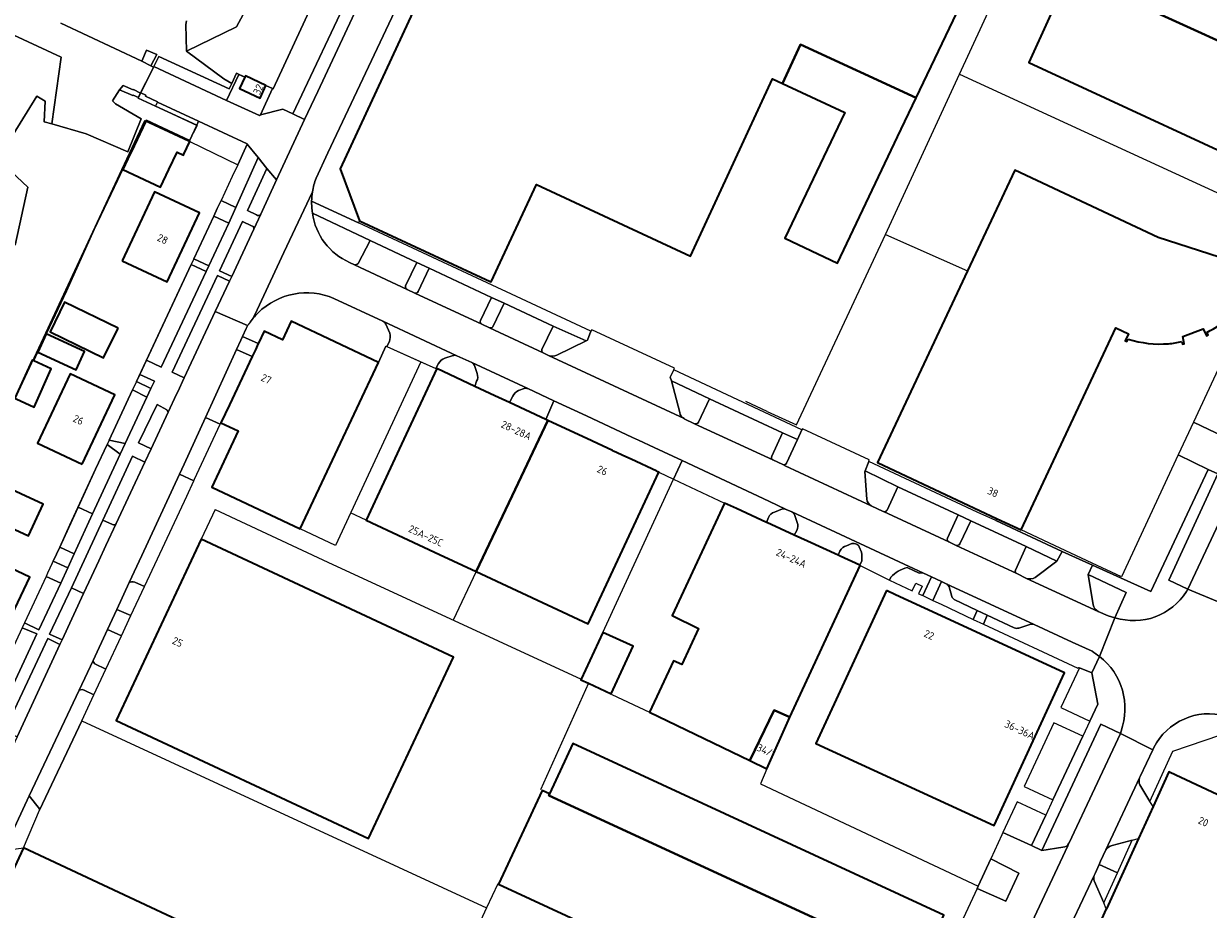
# Model space of a CAD drawing. Extents: x 150256 to 156914, y 461459 to 469481.
# Tile 98 of 256: x 152586 to 152799, y 464787 to 464946. Entities that reach past the tile are written whole.
import ezdxf
from ezdxf.enums import TextEntityAlignment as Align

# ---------------------------------------------------------------- set-up
doc = ezdxf.new("R2010")
doc.units = 0
doc.header["$LTSCALE"] = 0.75
for name, color, linetype, lineweight in [('B-RO-GR-BEPLANTING_CULTUUR_BODEMBEDEKKER-GV', 251, 'CONTINUOUS', 18), ('B-RO-GR-BEPLANTING_CULTUUR_BOSPLANTSOEN-GV', 251, 'CONTINUOUS', 18), ('B-RO-GR-BEPLANTING_CULTUUR_HEESTERS-GV', 251, 'CONTINUOUS', 18), ('B-RO-GR-GROENVOORZIENING-GV', 251, 'CONTINUOUS', 18), ('B-RO-GR-HAAG-GV', 251, 'CONTINUOUS', 13), ('B-RO-GR-STRUIK-GV', 251, 'CONTINUOUS', 13), ('B-RO-IE-TERREINAFSCHEIDING_KUNSTMATIG_HEKWERK-G', 251, 'IE-TERREINAFSCHEIDING-KUNSTMATIG', 18), ('B-RO-OG-BEBOUWING-GV', 6, 'CONTINUOUS', 35), ('B-RO-OG-BEBOUWING-T18', 1, 'CONTINUOUS', 18), ('B-RO-OG-TERREIN_CULTUURSCHEIDING-GV', 251, 'CONTINUOUS', 18), ('B-RO-VH-VERHARDING_ASFALT-GV', 251, 'CONTINUOUS', 18), ('B-RO-VH-VERHARDING_BETONSTRAATSTEEN-GV', 251, 'CONTINUOUS', 18), ('B-RO-VH-VERHARDING_OPEN-GV', 251, 'CONTINUOUS', 18), ('B-RO-VH-VERHARDING_STRAATBAKSTEEN-GV', 251, 'CONTINUOUS', 18), ('B-RO-VH-VERHARDING_TEGEL-GV', 251, 'CONTINUOUS', 18)]:
    doc.layers.add(name, color=color, linetype=linetype, lineweight=lineweight)
doc.styles.add('NLCS-ISO-M200-T18', font='NLCS-ISO.ttf', dxfattribs={"height": 360})
doc.linetypes.add('IE-TERREINAFSCHEIDING-KUNSTMATIG', pattern='A,4,[82,NLCS.SHX,S=0.75,R=90,X=0,Y=0],4,-2', length=10)

msp = doc.modelspace()

# ---------------------------------------------------------------- linework, layer by layer
at = {"layer": 'B-RO-GR-BEPLANTING_CULTUUR_BODEMBEDEKKER-GV'}
for points in [[(152646.061, 464903.237), (152648.231, 464907.37), (152637.862, 464912.294)], [(152644.526, 464903.45), (152645.423, 464903.023)], [(152656.625, 464903.43), (152654.588, 464899.248)], [(152656.845, 464898.21), (152658.828, 464902.409), (152656.625, 464903.43)], [(152654.854, 464898.615), (152656.248, 464897.923)], [(152670.054, 464897.17), (152668.068, 464892.994)], [(152670.27, 464891.909), (152672.294, 464896.114), (152670.054, 464897.17)], [(152668.306, 464892.34), (152668.311, 464892.338), (152669.694, 464891.708)], [(152681.092, 464892.018), (152679.106, 464887.797)], [(152681.77, 464886.793), (152687.019, 464889.346), (152681.092, 464892.018)], [(152679.306, 464887.205), (152680.255, 464886.736)], [(152707.223, 464874.761), (152709.2, 464878.959), (152702.348, 464882.192), (152703.875, 464876.492)], [(152673.844, 464879.428), (152673.28, 464878.273), (152679.769, 464875.246), (152681.261, 464878.583), (152676.545, 464880.783)], [(152675.913, 464880.799), (152674.913, 464880.416)], [(152704.633, 464875.388), (152704.66, 464875.376), (152706.475, 464874.457)], [(152723.039, 464867.405), (152724.989, 464871.612), (152722.29, 464872.835), (152720.385, 464868.667)], [(152720.582, 464867.966), (152722.362, 464867.129)], [(152743.045, 464863.155), (152737.176, 464866.042), (152737.083, 464865.898), (152737.479, 464860.929)], [(152802.172, 464860.944), (152800.532, 464865.5), (152791.706, 464846.365), (152795.146, 464844.779), (152802.107, 464859.57)], [(152741.091, 464858.971), (152743.045, 464863.155)], [(152722.285, 464859.157), (152720.854, 464858.617)], [(152724, 464858.637), (152722.977, 464859.093)], [(152738.232, 464859.75), (152740.421, 464858.725), (152740.44, 464858.716)], [(152719.803, 464857.644), (152719.461, 464856.761), (152719.481, 464856.752), (152724.437, 464854.479), (152724.904, 464855.284)], [(152724.978, 464856.756), (152724.449, 464858.152)], [(152754.157, 464852.879), (152756.127, 464857.056), (152753.902, 464858.108), (152751.93, 464853.906)], [(152734.797, 464852.947), (152733.831, 464852.57)], [(152736.481, 464851.378), (152736.097, 464852.377)], [(152752.196, 464853.251), (152752.218, 464853.241), (152753.509, 464852.62)], [(152767.685, 464846.872), (152771.593, 464849.802), (152766.096, 464852.428), (152764.157, 464848.191)], [(152732.631, 464851.607), (152732.32, 464850.864), (152732.648, 464850.713), (152736.185, 464849.09), (152736.558, 464849.83)], [(152764.418, 464847.541), (152766.164, 464846.694)], [(152782.037, 464839.635), (152784.068, 464844.172), (152777.235, 464847.374), (152778.123, 464841.955)], [(152779.037, 464840.746), (152780.838, 464839.991), (152782.037, 464839.635)], [(152773.78, 464799.106), (152773.824, 464799.2), (152783.017, 464818.844), (152779.486, 464820.512), (152768.92, 464797.819), (152772.664, 464798.397)], [(152786.522, 464809.592), (152788.331, 464806.623), (152792.462, 464815.667), (152801.067, 464818.612), (152801.725, 464818.317), (152801.932, 464818.41), (152803.41, 464817.505), (152803.811, 464818.442)], [(152789.028, 464816.297), (152788.851, 464815.923), (152786.583, 464811.118), (152786.471, 464810.879)]]:
    msp.add_lwpolyline(points, dxfattribs=at)
for points in [[(152637.862, 464912.294, 0.2583082), (152644.526, 464903.45)], [(152645.423, 464903.023, 0.2565768), (152646.061, 464903.237)], [(152654.588, 464899.248, 0.3754166), (152654.854, 464898.615)], [(152656.248, 464897.923, 0.3139544), (152656.845, 464898.21)], [(152668.068, 464892.994, 0.4127179), (152668.306, 464892.34)], [(152669.694, 464891.708, 0.3354214), (152670.27, 464891.909)], [(152679.106, 464887.797, 0.3744885), (152679.306, 464887.205)], [(152680.255, 464886.736, 0.194717), (152681.77, 464886.793)], [(152674.913, 464880.416, 0.1647964), (152673.844, 464879.428)], [(152676.545, 464880.783, 0.1835072), (152675.913, 464880.799)], [(152703.875, 464876.492, 0.2663641), (152704.633, 464875.388)], [(152706.475, 464874.457, 0.3265925), (152707.223, 464874.761)], [(152720.385, 464868.667, 0.434828), (152720.582, 464867.966)], [(152722.362, 464867.129, 0.407929), (152723.039, 464867.405)], [(152737.479, 464860.929, 0.2690795), (152738.232, 464859.75)], [(152720.854, 464858.617, 0.2154379), (152719.803, 464857.644)], [(152722.977, 464859.093, 0.1532052), (152722.285, 464859.157)], [(152724.449, 464858.152, 0.1755756), (152724, 464858.637)], [(152740.44, 464858.716, 0.4156825), (152741.091, 464858.971)], [(152724.904, 464855.284, 0.1494886), (152724.978, 464856.756)], [(152733.831, 464852.57, 0.2104134), (152732.631, 464851.607)], [(152735.592, 464852.836, 0.1673698), (152734.797, 464852.947)], [(152736.097, 464852.377, 0.1722031), (152735.592, 464852.836)], [(152751.93, 464853.906, 0.3813992), (152752.196, 464853.251)], [(152753.509, 464852.62, 0.3563067), (152754.157, 464852.879)], [(152736.558, 464849.83, 0.0962721), (152736.481, 464851.378)], [(152764.157, 464848.191, 0.3920991), (152764.418, 464847.541)], [(152766.164, 464846.694, 0.2353035), (152767.685, 464846.872)], [(152778.123, 464841.955, 0.2284251), (152779.037, 464840.746)], [(152801.892, 464821.978, 0.3560651), (152789.028, 464816.297)], [(152786.471, 464810.879, 0.2028175), (152786.522, 464809.592)], [(152772.664, 464798.397, 0.270027), (152773.78, 464799.106)]]:
    msp.add_lwpolyline(points, format="xyb", dxfattribs=at)
for points in [[(152796.142, 464874.77), (152801.549, 464872.185), (152813.489, 464897.383), (152814.186, 464899.001), (152808.577, 464901.415), (152805.3, 464894.484)], [(152760.611, 464857.118), (152772.536, 464851.549), (152778.007, 464849.043), (152784.869, 464845.96), (152788.515, 464844.322), (152798.809, 464866.276), (152793.395, 464868.86), (152783.214, 464846.976), (152777.964, 464849.422), (152772.217, 464852.1), (152765.168, 464855.385), (152760.856, 464857.41), (152760.684, 464857.205)], [(152777.899, 464829.706), (152775.655, 464830.64), (152772.332, 464823.487), (152777.552, 464821.062), (152778.979, 464824.099)], [(152771.068, 464820.766), (152765.735, 464809.288), (152770.897, 464806.89), (152776.277, 464818.346)], [(152761.919, 464801.074), (152767.053, 464798.706), (152769.621, 464804.174), (152764.471, 464806.567)], [(152757.281, 464791.013), (152762.432, 464788.694), (152764.776, 464793.758), (152759.755, 464796.3), (152757.454, 464791.384)]]:
    msp.add_lwpolyline(points, close=True, dxfattribs=at)
at = {"layer": 'B-RO-GR-BEPLANTING_CULTUUR_BOSPLANTSOEN-GV'}
msp.add_lwpolyline([(152617.414, 464928.801), (152617.088, 464928.091), (152615.788, 464925.264), (152615.851, 464925.234), (152615.821, 464925.171), (152624.435, 464920.983), (152625.899, 464924.128), (152626.168, 464924.708), (152626.14, 464924.742)], close=True, dxfattribs=at)
at = {"layer": 'B-RO-GR-BEPLANTING_CULTUUR_HEESTERS-GV'}
msp.add_lwpolyline([(152598.592, 464825.746), (152596.86, 464826.635), (152596.507, 464826.714), (152595.968, 464826.62), (152586.985, 464807.616), (152588.81, 464805.297), (152588.858, 464805.067), (152596.437, 464821.132)], close=True, dxfattribs=at)
at = {"layer": 'B-RO-GR-GROENVOORZIENING-GV'}
for points in [[(152582.817, 464924.386), (152588.341, 464933.344), (152589.876, 464932.409), (152589.643, 464928.681), (152591.065, 464928.373), (152592.714, 464940.313), (152557.769, 464956.623)], [(152592.639, 464946.433), (152607.195, 464939.584), (152608.038, 464941.563), (152609.903, 464940.772), (152608.832, 464938.746), (152609.299, 464938.53), (152609.368, 464938.669), (152610.251, 464940.468), (152622.886, 464934.607), (152623.368, 464935.615), (152621.92, 464936.426), (152615.253, 464941.405), (152615.15, 464946.159), (152615.229, 464946.868)], [(152584.481, 464906.527), (152586.718, 464916.98), (152583.74, 464919.81)], [(152780.374, 464797.914), (152779.451, 464795.875), (152779.192, 464795.302), (152782.476, 464793.802), (152785.157, 464799.672), (152781.531, 464798.692)]]:
    msp.add_lwpolyline(points, dxfattribs=at)
msp.add_lwpolyline([(152781.531, 464798.692, 0.1897731), (152780.374, 464797.914)], format="xyb", dxfattribs=at)
at = {"layer": 'B-RO-GR-HAAG-GV'}
msp.add_lwpolyline([(152780.374, 464797.914), (152779.451, 464795.875), (152779.192, 464795.302), (152782.476, 464793.802), (152785.157, 464799.672), (152781.531, 464798.692)], dxfattribs=at)
msp.add_lwpolyline([(152781.531, 464798.692, 0.1897731), (152780.374, 464797.914)], format="xyb", dxfattribs=at)
at = {"layer": 'B-RO-GR-STRUIK-GV'}
msp.add_lwpolyline([(152624.227, 464945.772), (152615.253, 464941.405), (152621.92, 464936.426), (152623.368, 464935.615), (152624.236, 464937.431), (152624.652, 464937.236), (152625.712, 464936.74), (152625.814, 464936.957), (152629.514, 464935.227), (152630.717, 464934.665), (152630.837, 464934.608), (152642.281, 464959.46), (152660.646, 464999.13), (152668.061, 465014.905), (152683.15, 465047.233), (152662.483, 465021.588), (152633.653, 464963.19)], close=True, dxfattribs=at)
for points in [[(152615.229, 464946.868), (152615.15, 464946.159), (152615.253, 464941.405), (152624.227, 464945.772), (152633.653, 464963.19)], [(152584.384, 464879.07), (152587.493, 464885.921), (152587.821, 464885.772), (152588.557, 464887.343), (152590.023, 464890.636), (152590.165, 464890.723), (152593.751, 464898.357), (152598.699, 464909.402), (152602.907, 464918.197), (152603.814, 464920.163), (152605.134, 464922.953), (152605.281, 464923.263), (152607.92, 464928.837), (152607.978, 464928.96), (152615.755, 464925.28), (152615.788, 464925.264), (152617.088, 464928.091), (152609.658, 464931.493), (152606.577, 464932.984), (152606.618, 464933.068), (152605.655, 464933.469), (152605.605, 464933.411), (152603.197, 464934.448), (152601.959, 464932.492), (152602.463, 464931.917), (152607.106, 464929.222), (152604.723, 464923.335), (152597.189, 464926.536), (152591.065, 464928.373), (152589.643, 464928.681), (152589.876, 464932.409), (152588.341, 464933.344), (152582.817, 464924.386)], [(152583.74, 464919.81), (152586.718, 464916.98), (152584.481, 464906.527)]]:
    msp.add_lwpolyline(points, dxfattribs=at)
at = {"layer": 'B-RO-IE-TERREINAFSCHEIDING_KUNSTMATIG_HEKWERK-G'}
for points in [[(152595.479, 465167.683), (152597.803, 465172.065), (152621.327, 465158.665), (152654.315, 465139.707), (152651.854, 465135.556), (152665.024, 465127.493), (152667.458, 465132.236), (152700.606, 465112.942), (152689.843, 465095.53), (152701.416, 465086.314), (152692.725, 465067.907), (152686.96, 465055.46), (152683.15, 465047.234), (152668.061, 465014.905), (152660.646, 464999.13), (152642.281, 464959.46), (152630.837, 464934.608), (152629.514, 464935.227)], [(152754.091, 464937.286), (152775.563, 464983.643), (152783.149, 465000)], [(152625.712, 464936.74), (152624.236, 464937.431), (152622.886, 464934.607), (152610.251, 464940.468), (152609.278, 464938.427), (152606.491, 464933.024), (152617.161, 464928.073), (152615.686, 464925.142), (152607.718, 464928.878), (152603.584, 464920.061), (152589.9, 464890.718), (152584.513, 464879.191)], [(152740.828, 464908.449), (152754.091, 464937.286)], [(152754.091, 464937.286), (152812.321, 464910.504)], [(152615.821, 464925.171), (152624.435, 464920.983)], [(152624.435, 464920.983), (152623.469, 464918.907)], [(152623.469, 464918.907), (152621.449, 464914.569)], [(152620.142, 464911.784), (152620.766, 464913.115), (152621.449, 464914.569)], [(152616.533, 464904.089), (152620.142, 464911.784)], [(152719.587, 464876.697), (152724.809, 464874.269), (152740.828, 464908.449)], [(152740.828, 464908.449), (152755.559, 464901.955)], [(152606.264, 464882.083), (152616.07, 464903.103)], [(152808.577, 464901.415), (152805.3, 464894.484), (152796.142, 464874.77)], [(152651.059, 464888.402), (152649.718, 464885.488)], [(152651.239, 464888.322), (152660.022, 464884.377)], [(152657.331, 464885.586), (152642.013, 464852.595), (152635.647, 464855.591)], [(152601.364, 464871.524), (152605.557, 464880.561)], [(152719.587, 464876.697), (152715.739, 464878.486)], [(152594.297, 464856.306), (152598.895, 464866.322), (152600.998, 464870.737)], [(152793.395, 464868.86), (152783.214, 464846.976), (152777.964, 464849.422)], [(152690.029, 464836.994), (152702.725, 464864.535)], [(152620.383, 464859.089), (152617.884, 464853.753)], [(152620.383, 464859.089), (152640.628, 464849.611)], [(152647.489, 464857.159), (152644.73, 464858.446)], [(152592.463, 464852.325), (152594.297, 464856.306)], [(152772.217, 464852.1), (152765.168, 464855.385)], [(152591.281, 464849.786), (152592.463, 464852.325)], [(152777.964, 464849.422), (152772.217, 464852.1)], [(152591.101, 464849.4), (152591.281, 464849.786)], [(152640.628, 464849.611), (152686.133, 464828.591)], [(152667.294, 464847.921), (152663.157, 464839.204)], [(152589.999, 464847.034), (152586.12, 464838.706)], [(152590.285, 464847.648), (152589.999, 464847.034)], [(152687.435, 464827.854), (152678.817, 464808.731)], [(152691.549, 464825.981), (152691.64, 464825.855), (152698.429, 464822.677)], [(152596.437, 464821.132), (152588.858, 464805.067)], [(152596.437, 464821.132), (152669.115, 464787.527)], [(152719.528, 464812.48), (152718.341, 464809.79), (152757.454, 464791.384)], [(152757.454, 464791.384), (152759.755, 464796.3)], [(152671.184, 464791.813), (152669.115, 464787.527)], [(152757.281, 464791.013), (152757.454, 464791.384)], [(152669.115, 464787.527), (152662.699, 464773.636)]]:
    msp.add_lwpolyline(points, dxfattribs=at)
at = {"layer": 'B-RO-OG-BEBOUWING-GV'}
for points in [[(152677.569, 464995.132), (152666.609, 464971.501), (152665.133, 464968.317), (152642.858, 464920.289), (152646.296, 464910.939), (152669.805, 464900.029), (152669.983, 464899.951), (152678.098, 464917.44), (152705.783, 464904.594), (152720.543, 464936.401), (152722.3, 464935.586), (152725.574, 464942.582), (152746.355, 464933.04), (152766.305, 464974.875), (152756.999, 464979.151), (152748.914, 464961.959)], [(152827.488, 464941.662), (152830.801, 464948.741), (152781.211, 464971.577), (152773.882, 464955.463), (152823.389, 464932.905), (152825.85, 464938.163), (152826.63, 464939.83)], [(152818.375, 464922.195), (152819.147, 464923.843), (152819.203, 464923.962), (152823.389, 464932.905), (152773.882, 464955.463), (152766.554, 464939.349), (152815.758, 464916.603)], [(152722.3, 464935.586), (152733.52, 464930.38), (152722.747, 464907.789), (152732.171, 464903.295), (152742.991, 464925.985), (152746.355, 464933.04), (152725.574, 464942.582)], [(152629.514, 464935.227), (152625.814, 464936.957), (152625.712, 464936.74), (152624.76, 464934.708), (152628.46, 464932.974)], [(152605.134, 464922.953), (152603.814, 464920.163), (152610.56, 464916.97), (152612.06, 464920.139), (152613.546, 464923.277), (152614.673, 464922.743), (152614.739, 464922.883), (152615.821, 464925.171), (152615.851, 464925.234), (152615.788, 464925.264), (152615.755, 464925.28), (152607.978, 464928.96), (152607.92, 464928.837), (152605.281, 464923.263)], [(152603.697, 464903.734), (152611.764, 464899.948), (152617.584, 464912.349), (152609.517, 464916.135)], [(152602.948, 464891.627), (152593.334, 464896.318), (152590.728, 464890.976), (152600.342, 464886.286)], [(152622.949, 464877.859), (152621.434, 464874.64), (152624.527, 464873.184), (152619.765, 464863.066), (152635.647, 464855.591), (152641.921, 464868.921), (152649.718, 464885.488), (152634.033, 464892.87), (152632.47, 464889.55), (152629.181, 464891.098), (152628.169, 464888.948), (152628.145, 464888.897), (152627.615, 464887.772), (152627.026, 464886.521)], [(152588.557, 464887.343), (152595.395, 464884.181), (152596.908, 464887.452), (152590.023, 464890.636)], [(152584.626, 464878.957), (152587.843, 464877.461), (152590.952, 464884.353), (152587.821, 464885.772), (152587.493, 464885.921), (152584.384, 464879.07)], [(152673.28, 464878.273), (152670.622, 464879.513), (152667.031, 464881.188), (152660.187, 464884.38), (152653.841, 464870.776), (152647.489, 464857.159), (152654.195, 464854.031), (152660.72, 464850.988), (152667.294, 464847.921), (152673.738, 464861.497), (152680.175, 464875.057), (152679.769, 464875.246)], [(152596.499, 464867.219), (152602.357, 464879.684), (152594.328, 464883.456), (152588.471, 464870.991)], [(152667.294, 464847.921), (152687.417, 464838.535), (152700.114, 464865.759), (152699.93, 464865.844), (152699.759, 464865.924), (152695.1, 464868.095), (152694.141, 464868.542), (152691.931, 464869.573), (152691.763, 464869.651), (152688.171, 464871.327), (152688.034, 464871.391), (152680.175, 464875.057), (152673.738, 464861.497)], [(152578.18, 464865.205), (152577.94, 464865.315), (152575.319, 464859.611), (152575.511, 464859.523), (152586.85, 464854.316), (152589.47, 464860.019)], [(152719.461, 464856.761), (152714.027, 464859.253), (152711.891, 464860.233), (152702.511, 464840.016), (152707.238, 464837.68), (152704.237, 464831.208), (152702.746, 464831.912), (152698.429, 464822.677), (152716.46, 464813.963), (152720.824, 464823.026), (152723.623, 464821.762), (152736.292, 464849.036), (152736.185, 464849.09), (152732.648, 464850.713), (152732.32, 464850.864), (152726.831, 464853.381), (152724.437, 464854.479), (152719.481, 464856.752)], [(152617.884, 464853.753), (152602.621, 464821.16), (152647.928, 464799.943), (152663.192, 464832.538)], [(152573.188, 464838.291), (152581.18, 464834.496), (152587.07, 464846.901), (152579.078, 464850.696)], [(152740.98, 464844.5), (152728.32, 464817.052), (152760.342, 464802.283), (152773.002, 464829.731), (152750.026, 464840.328), (152742.585, 464843.76)], [(152687.435, 464827.854), (152691.549, 464825.981), (152695.466, 464834.509), (152690.029, 464836.994), (152686.133, 464828.591), (152686.079, 464828.472)], [(152723.623, 464821.762), (152720.824, 464823.026), (152716.46, 464813.963), (152719.528, 464812.48)], [(152680.46, 464807.971), (152680.34, 464807.712), (152739.353, 464780.437), (152739.225, 464780.159), (152746.862, 464776.618), (152751.301, 464786.212), (152684.649, 464817.03)], [(152780.49, 464787.327), (152777.965, 464781.787), (152777.933, 464781.717), (152772.165, 464769.065), (152769.689, 464763.634), (152766.725, 464757.134), (152766.816, 464757.093), (152766.774, 464757.001), (152770.983, 464755.073), (152785.066, 464748.621), (152805.937, 464738.934), (152816.548, 464734.009), (152841.945, 464788.398), (152791.985, 464811.811), (152791.712, 464811.939), (152788.878, 464805.724), (152786.254, 464799.969), (152780.504, 464787.358)], [(152739.225, 464780.159), (152739.353, 464780.437), (152680.34, 464807.712), (152680.46, 464807.971), (152679.108, 464808.596), (152671.322, 464791.749), (152734.529, 464762.463), (152738.988, 464772.072), (152736.103, 464773.405)], [(152572.463, 464769.476), (152577.158, 464767.275), (152575.005, 464762.681), (152586.168, 464757.448), (152589.366, 464755.949), (152618.886, 464742.111), (152634.545, 464775.514), (152585.969, 464798.286)]]:
    msp.add_lwpolyline(points, close=True, dxfattribs=at)
for points in [[(152806.283, 464898.368), (152807.671, 464901.756), (152808.181, 464901.64), (152808.289, 464901.949), (152808.186, 464901.98), (152789.83, 464907.908), (152764.039, 464920.017), (152755.559, 464901.955), (152739.378, 464867.494), (152760.856, 464857.41), (152765.168, 464855.385), (152782.218, 464891.697), (152784.453, 464890.651), (152783.897, 464889.344), (152784.192, 464889.219), (152784.436, 464889.685)], [(152794.063, 464889.242), (152794.159, 464888.794), (152794.482, 464888.855), (152794.221, 464890.135), (152797.873, 464891.491), (152798.51, 464890.292), (152798.787, 464890.441), (152798.55, 464890.882)]]:
    msp.add_lwpolyline(points, dxfattribs=at)
for points in [[(152798.55, 464890.882, 0.1590772), (152806.283, 464898.368)], [(152784.436, 464889.685, 0.0988574), (152791.658, 464888.851)], [(152791.658, 464888.851, 0.0470269), (152794.063, 464889.242)]]:
    msp.add_lwpolyline(points, format="xyb", dxfattribs=at)
at = {"layer": 'B-RO-OG-TERREIN_CULTUURSCHEIDING-GV'}
for points in [[(152685.306, 465051.889), (152685.254, 465051.776), (152684.616, 465050.4), (152683.15, 465047.234), (152683.15, 465047.233), (152668.061, 465014.905), (152660.646, 464999.13), (152642.281, 464959.46), (152630.837, 464934.608), (152630.717, 464934.665), (152628.56, 464929.954), (152632.548, 464931.003), (152634.365, 464930.122), (152655.554, 464974.996), (152667.047, 465000), (152690.395, 465049.261)], [(152691.635, 465046.739), (152690.395, 465049.261), (152667.047, 465000), (152655.554, 464974.996), (152634.365, 464930.122), (152636.458, 464929.11), (152638.861, 464934.15), (152648.556, 464954.921), (152668.4, 464997.717), (152669.459, 465000)], [(152622.442, 464932.538), (152624.652, 464937.236), (152624.236, 464937.431), (152623.368, 464935.615), (152622.886, 464934.607), (152610.251, 464940.468), (152609.368, 464938.669)], [(152609.658, 464931.493), (152617.088, 464928.091), (152617.414, 464928.801), (152610.029, 464932.249)], [(152625.899, 464924.128), (152624.435, 464920.983), (152623.469, 464918.907), (152621.449, 464914.569), (152624.105, 464913.322), (152628.138, 464922.318), (152626.168, 464924.708)], [(152622.829, 464910.524), (152620.142, 464911.784), (152616.533, 464904.089), (152619.239, 464902.82)], [(152608.032, 464885.872), (152610.675, 464884.66), (152618.781, 464901.839), (152616.07, 464903.103)], [(152612.673, 464883.744), (152614.846, 464882.748), (152620.375, 464894.611), (152622.983, 464900.111), (152620.798, 464901.13)], [(152606.264, 464882.083), (152608.854, 464880.82), (152609.475, 464882.13), (152606.848, 464883.335)], [(152601.364, 464871.524), (152604.224, 464870.929), (152608.134, 464879.274), (152605.557, 464880.561)], [(152611.967, 464876.571), (152611.73, 464876.971), (152609.946, 464877.899), (152606.632, 464871.052), (152608.898, 464869.993)], [(152603.299, 464869.009), (152600.998, 464870.737), (152598.895, 464866.322), (152595.752, 464859.476), (152598.353, 464858.277)], [(152592.463, 464852.325), (152591.281, 464849.786), (152593.913, 464848.561), (152595.071, 464851.11)], [(152592.64, 464845.843), (152589.999, 464847.034), (152586.12, 464838.706), (152588.699, 464837.449)], [(152605.267, 464840.032), (152607.701, 464845.242), (152605.929, 464846.016), (152605.63, 464846.072), (152605.36, 464846.063), (152604.957, 464845.931), (152602.725, 464841.111)], [(152592.883, 464835.649), (152596.753, 464843.989), (152594.564, 464844.976), (152590.656, 464836.682)], [(152578.079, 464821.41), (152580.642, 464820.215), (152588.333, 464836.709), (152585.697, 464837.798)], [(152600.753, 464830.371), (152603.553, 464836.365), (152601.058, 464837.537), (152598.449, 464831.941), (152598.507, 464831.662), (152598.789, 464831.344)], [(152592.503, 464834.83), (152590.319, 464835.881), (152582.517, 464819.296), (152584.803, 464818.235)]]:
    msp.add_lwpolyline(points, close=True, dxfattribs=at)
for points in [[(152637.72, 464914.467), (152646.116, 464910.552), (152646.296, 464910.939), (152642.858, 464920.289), (152665.133, 464968.317), (152662.561, 464969.531), (152640.655, 464923.142), (152638.557, 464918.573)], [(152628.57, 464912.096), (152631.417, 464918.294), (152629.672, 464920.347), (152626.184, 464912.771), (152627.835, 464911.99), (152627.999, 464911.902)], [(152627.077, 464909.977), (152626.927, 464910.044), (152625.284, 464910.792), (152621.175, 464901.958), (152623.36, 464900.921), (152627.312, 464909.397)], [(152602.622, 464856.569), (152607.765, 464867.571), (152605.512, 464868.624), (152600.198, 464857.17)], [(152600.198, 464857.17), (152601.965, 464856.344)], [(152746.871, 464847.63), (152744.681, 464848.628)], [(152741.555, 464846.39), (152745.597, 464844.467), (152746.246, 464845.839), (152747.422, 464845.286), (152746.774, 464843.918), (152747.506, 464843.606), (152749.097, 464846.964), (152747.64, 464847.622)], [(152741.789, 464846.919), (152741.555, 464846.39)], [(152751.735, 464845.729), (152750.906, 464846.116), (152749.322, 464842.731), (152750.8, 464842.038), (152756.592, 464839.321), (152757.315, 464840.906)], [(152752.764, 464843.446), (152752.252, 464845.171)], [(152757.315, 464840.906), (152753.179, 464842.904)], [(152763.957, 464837.793), (152759.097, 464840.064), (152758.395, 464838.49), (152775.389, 464830.589), (152775.504, 464830.703), (152775.655, 464830.64), (152777.899, 464829.706), (152779.253, 464832.689)], [(152766.745, 464838.435), (152764.746, 464837.78)], [(152777.946, 464833.63), (152774.356, 464835.209), (152767.515, 464838.383)]]:
    msp.add_lwpolyline(points, dxfattribs=at)
for points in [[(152638.557, 464918.573, 0.0607742), (152637.854, 464916.12)], [(152637.854, 464916.12, 0.0399103), (152637.72, 464914.467)], [(152627.999, 464911.902, 0.3854245), (152628.57, 464912.096)], [(152627.312, 464909.397, 0.4115677), (152627.077, 464909.977)], [(152601.965, 464856.344, 0.4125705), (152602.622, 464856.569)], [(152744.681, 464848.628, 0.1475985), (152741.789, 464846.919)], [(152747.64, 464847.622, 0.163845), (152746.871, 464847.63)], [(152752.252, 464845.171, 0.188811), (152751.735, 464845.729)], [(152753.179, 464842.904, -0.2226706), (152752.764, 464843.446)], [(152764.746, 464837.78, -0.2116655), (152763.957, 464837.793)], [(152767.515, 464838.383, 0.1532495), (152766.745, 464838.435)], [(152779.253, 464832.689, -0.0239655), (152777.946, 464833.63)]]:
    msp.add_lwpolyline(points, format="xyb", dxfattribs=at)
at = {"layer": 'B-RO-VH-VERHARDING_ASFALT-GV'}
for points in [[(152638.557, 464918.573), (152640.655, 464923.142), (152662.561, 464969.531), (152664.06, 464972.705), (152668.497, 464982.102), (152674.557, 464994.899), (152675.575, 464997.048)], [(152860.469, 464970.985), (152861.37, 464972.866), (152861.501, 464973.139), (152856.394, 464975.616), (152856.23, 464975.26), (152851.684, 464965.391), (152851.626, 464965.265), (152849.388, 464960.631), (152839.982, 464940.545), (152838.261, 464936.864), (152837.404, 464935.03), (152829.976, 464919.096), (152829.073, 464917.215), (152828.045, 464915.111), (152826.418, 464911.633), (152823.381, 464905.142), (152821.377, 464900.859), (152818.015, 464893.673), (152816.727, 464890.919), (152808.727, 464873.982), (152808.658, 464873.831), (152802.107, 464859.57), (152795.146, 464844.779), (152800.486, 464842.519)], [(152648.556, 464954.921), (152638.861, 464934.15), (152636.458, 464929.11), (152631.417, 464918.294), (152628.57, 464912.096), (152627.312, 464909.397), (152623.36, 464900.921), (152622.983, 464900.111), (152620.375, 464894.611), (152626.207, 464892.097)], [(152627.214, 464893.424), (152627.921, 464894.93), (152632.734, 464905.205), (152637.854, 464916.12)], [(152637.854, 464916.12), (152632.734, 464905.205), (152627.921, 464894.93), (152627.214, 464893.424)], [(152637.862, 464912.294), (152637.772, 464913.225), (152637.72, 464914.467)], [(152764.418, 464847.541), (152753.509, 464852.62), (152752.218, 464853.241), (152752.196, 464853.251), (152740.44, 464858.716), (152740.421, 464858.725), (152738.232, 464859.75), (152722.812, 464866.92), (152722.362, 464867.129), (152720.582, 464867.966), (152706.475, 464874.457), (152704.66, 464875.376), (152704.633, 464875.388), (152680.255, 464886.736), (152679.306, 464887.205), (152669.694, 464891.708), (152668.311, 464892.338), (152668.306, 464892.34), (152656.248, 464897.923), (152654.854, 464898.615), (152645.423, 464903.023), (152644.526, 464903.45)], [(152641.733, 464896.979), (152650.505, 464892.903), (152663.8, 464886.697), (152666.483, 464885.452), (152676.545, 464880.783), (152681.261, 464878.583), (152687.083, 464875.868), (152695.373, 464872.002), (152696.461, 464871.492), (152699.25, 464870.187), (152704.27, 464867.84), (152719.839, 464860.56), (152722.977, 464859.093), (152724, 464858.637), (152747.64, 464847.622), (152749.097, 464846.964), (152750.906, 464846.116), (152751.735, 464845.729), (152767.515, 464838.383), (152774.356, 464835.209), (152777.946, 464833.63)], [(152626.207, 464892.097), (152620.375, 464894.611), (152614.846, 464882.748), (152613.663, 464880.21), (152613.466, 464879.787), (152611.967, 464876.571), (152608.898, 464869.993), (152607.765, 464867.571), (152602.622, 464856.569), (152600.758, 464852.584), (152599.488, 464849.867), (152598.167, 464847.038), (152596.753, 464843.989), (152592.883, 464835.649), (152592.503, 464834.83), (152584.803, 464818.235), (152583.24, 464814.867), (152581.149, 464810.361), (152577.978, 464803.565)], [(152582.405, 464797.815), (152586.985, 464807.616), (152595.968, 464826.62), (152598.449, 464831.941), (152601.058, 464837.537), (152602.725, 464841.111), (152604.957, 464845.931), (152607.219, 464850.818), (152613.973, 464865.412), (152614.808, 464867.217), (152618.649, 464875.598), (152624.24, 464887.798), (152625.006, 464889.469), (152625.318, 464890.164), (152625.94, 464891.552)], [(152779.253, 464832.689), (152782.037, 464839.635), (152780.838, 464839.991), (152779.037, 464840.746), (152766.164, 464846.694), (152764.418, 464847.541)], [(152800.486, 464842.519), (152795.146, 464844.779), (152794.907, 464844.319)], [(152782.037, 464839.635), (152779.253, 464832.689)], [(152726.724, 464683.045), (152726.778, 464683.162), (152733.862, 464698.462), (152736.2, 464703.381), (152736.206, 464703.393), (152747.757, 464728.04), (152748.072, 464728.928), (152763.749, 464762.267), (152770.443, 464776.415), (152772.144, 464780.268), (152778.295, 464793.334), (152778.469, 464793.704), (152779.192, 464795.302), (152779.451, 464795.875), (152780.374, 464797.914), (152786.471, 464810.879), (152786.583, 464811.118), (152788.851, 464815.923), (152783.017, 464818.844), (152773.824, 464799.2), (152773.78, 464799.106), (152773.561, 464798.639), (152763.409, 464777.001)], [(152783.13, 464819.247), (152783.017, 464818.844), (152788.851, 464815.923), (152789.028, 464816.297)]]:
    msp.add_lwpolyline(points, dxfattribs=at)
for points in [[(152637.854, 464916.12, -0.0607742), (152638.557, 464918.573)], [(152637.72, 464914.467, -0.0399103), (152637.854, 464916.12)], [(152644.526, 464903.45, -0.2583082), (152637.862, 464912.294)], [(152628.106, 464894.402, -0.3044742), (152641.733, 464896.979)], [(152626.53, 464892.505, -0.0218223), (152627.214, 464893.424)], [(152627.214, 464893.424, -0.0267306), (152628.106, 464894.402)], [(152625.94, 464891.552, -0.0542483), (152626.207, 464892.097)], [(152626.207, 464892.097, -0.0477118), (152626.53, 464892.505)], [(152794.907, 464844.319, -0.3403241), (152782.037, 464839.635)], [(152777.946, 464833.63, 0.0239655), (152779.253, 464832.689)], [(152779.253, 464832.689, -0.3260643), (152783.13, 464819.247)], [(152789.028, 464816.297, -0.3560651), (152801.892, 464821.978)]]:
    msp.add_lwpolyline(points, format="xyb", dxfattribs=at)
at = {"layer": 'B-RO-VH-VERHARDING_BETONSTRAATSTEEN-GV'}
for points in [[(152610.029, 464932.249), (152617.414, 464928.801), (152626.14, 464924.742), (152626.168, 464924.708), (152628.138, 464922.318), (152629.672, 464920.347), (152631.417, 464918.294), (152636.458, 464929.11), (152634.365, 464930.122), (152632.548, 464931.003), (152628.56, 464929.954), (152628.33, 464929.864), (152622.442, 464932.538), (152609.368, 464938.669), (152609.299, 464938.53), (152607.026, 464933.898), (152607.937, 464933.514), (152607.873, 464933.339), (152610.044, 464932.28)], [(152620.142, 464911.784), (152622.829, 464910.524), (152624.105, 464913.322), (152621.449, 464914.569), (152620.766, 464913.115)], [(152616.533, 464904.089), (152616.07, 464903.103), (152618.781, 464901.839), (152619.239, 464902.82)], [(152621.434, 464874.64), (152622.949, 464877.859), (152627.026, 464886.521), (152624.24, 464887.798), (152618.649, 464875.598), (152621.312, 464874.377)], [(152700.114, 464865.759), (152702.725, 464864.535), (152704.27, 464867.84), (152699.25, 464870.187), (152696.461, 464871.492), (152695.373, 464872.002), (152687.083, 464875.868), (152681.261, 464878.583), (152679.769, 464875.246), (152680.175, 464875.057), (152688.034, 464871.391), (152688.171, 464871.327), (152691.763, 464869.651), (152691.931, 464869.573), (152694.141, 464868.542), (152695.1, 464868.095), (152699.759, 464865.924), (152699.93, 464865.844)], [(152616.559, 464864.204), (152613.973, 464865.412), (152607.219, 464850.818), (152604.957, 464845.931), (152605.36, 464846.063), (152605.63, 464846.072), (152605.929, 464846.016), (152607.701, 464845.242), (152610.012, 464850.189), (152615.284, 464861.476)], [(152600.753, 464830.371), (152598.789, 464831.344), (152598.507, 464831.662), (152598.449, 464831.941), (152595.968, 464826.62), (152596.507, 464826.714), (152596.86, 464826.635), (152598.592, 464825.746)], [(152588.858, 464805.067), (152588.81, 464805.297), (152586.985, 464807.616), (152582.405, 464797.815), (152585.969, 464798.286)]]:
    msp.add_lwpolyline(points, close=True, dxfattribs=at)
for points in [[(152654.588, 464899.248), (152656.625, 464903.43), (152648.231, 464907.37), (152646.061, 464903.237)], [(152645.423, 464903.023), (152654.854, 464898.615)], [(152668.068, 464892.994), (152670.054, 464897.17), (152658.828, 464902.409), (152656.845, 464898.21)], [(152650.505, 464892.903), (152641.733, 464896.979)], [(152656.248, 464897.923), (152668.306, 464892.34)], [(152679.106, 464887.797), (152681.092, 464892.018), (152672.294, 464896.114), (152670.27, 464891.909)], [(152625.94, 464891.552), (152625.318, 464890.164), (152628.145, 464888.897), (152628.169, 464888.948), (152629.181, 464891.098), (152632.47, 464889.55), (152634.033, 464892.87), (152649.718, 464885.488), (152651.059, 464888.402), (152651.239, 464888.322), (152651.682, 464889.253)], [(152663.8, 464886.697), (152650.505, 464892.903)], [(152651.044, 464892.361), (152651.755, 464890.727)], [(152651.755, 464890.727), (152651.044, 464892.361)], [(152669.694, 464891.708), (152679.306, 464887.205)], [(152703.875, 464876.492), (152702.348, 464882.192), (152702.152, 464882.809), (152702.77, 464884.151), (152702.935, 464884.44), (152688.064, 464891.355), (152687.878, 464891.079), (152687.258, 464889.475), (152687.019, 464889.346)], [(152651.682, 464889.253), (152651.239, 464888.322), (152657.331, 464885.586), (152660.022, 464884.377), (152660.107, 464884.538), (152660.495, 464885.277)], [(152687.019, 464889.346), (152681.77, 464886.793)], [(152661.667, 464886.276), (152663.119, 464886.706)], [(152680.255, 464886.736), (152704.633, 464875.388)], [(152676.545, 464880.783), (152666.483, 464885.452)], [(152666.971, 464884.963), (152667.467, 464883.508)], [(152667.366, 464882.091), (152667.031, 464881.188)], [(152667.031, 464881.188), (152670.622, 464879.513), (152673.28, 464878.273), (152673.844, 464879.428)], [(152674.913, 464880.416), (152675.913, 464880.799)], [(152720.385, 464868.667), (152722.29, 464872.835), (152709.2, 464878.959), (152707.223, 464874.761)], [(152706.475, 464874.457), (152720.582, 464867.966)], [(152737.479, 464860.929), (152737.083, 464865.898), (152737.176, 464866.042), (152737.853, 464867.717), (152737.882, 464867.968), (152725.882, 464873.542), (152725.801, 464873.376), (152724.989, 464871.612), (152723.039, 464867.405)], [(152801.549, 464872.185), (152796.142, 464874.77), (152793.395, 464868.86), (152798.809, 464866.276), (152800.532, 464865.5), (152802.172, 464860.944)], [(152722.977, 464859.093), (152719.839, 464860.56), (152704.27, 464867.84), (152702.725, 464864.535), (152711.891, 464860.233)], [(152722.362, 464867.129), (152722.812, 464866.92), (152738.232, 464859.75)], [(152751.93, 464853.906), (152753.902, 464858.108), (152743.045, 464863.155), (152741.091, 464858.971)], [(152711.891, 464860.233), (152714.027, 464859.253), (152719.461, 464856.761), (152719.803, 464857.644)], [(152720.854, 464858.617), (152722.285, 464859.157)], [(152747.64, 464847.622), (152724, 464858.637)], [(152740.44, 464858.716), (152752.196, 464853.251)], [(152601.965, 464856.344), (152600.198, 464857.17), (152594.564, 464844.976)], [(152594.564, 464844.976), (152596.753, 464843.989), (152598.167, 464847.038), (152599.488, 464849.867), (152600.758, 464852.584), (152602.622, 464856.569)], [(152724.449, 464858.152), (152724.978, 464856.756)], [(152766.096, 464852.428), (152756.127, 464857.056), (152754.157, 464852.879)], [(152724.904, 464855.284), (152724.437, 464854.479), (152726.831, 464853.381), (152732.32, 464850.864), (152732.631, 464851.607)], [(152733.831, 464852.57), (152734.797, 464852.947)], [(152736.097, 464852.377), (152736.481, 464851.378)], [(152753.509, 464852.62), (152764.418, 464847.541)], [(152764.157, 464848.191), (152766.096, 464852.428)], [(152777.235, 464847.374), (152778.007, 464849.043), (152772.536, 464851.549), (152771.593, 464849.802), (152767.685, 464846.872)], [(152736.558, 464849.83), (152736.185, 464849.09), (152736.292, 464849.036), (152741.555, 464846.39), (152741.789, 464846.919)], [(152744.681, 464848.628), (152746.871, 464847.63)], [(152766.164, 464846.694), (152779.037, 464840.746)], [(152778.123, 464841.955), (152777.235, 464847.374)], [(152767.515, 464838.383), (152751.735, 464845.729)], [(152752.252, 464845.171), (152752.764, 464843.446)], [(152753.179, 464842.904), (152757.315, 464840.906), (152759.097, 464840.064), (152763.957, 464837.793)], [(152764.746, 464837.78), (152766.745, 464838.435)], [(152786.471, 464810.879), (152780.374, 464797.914)], [(152788.878, 464805.724), (152788.331, 464806.623), (152786.522, 464809.592)], [(152781.531, 464798.692), (152785.157, 464799.672), (152786.254, 464799.969), (152788.878, 464805.724)], [(152768.92, 464797.819), (152767.053, 464798.706), (152761.919, 464801.074), (152761.697, 464800.597), (152759.755, 464796.3), (152764.776, 464793.758), (152762.432, 464788.694), (152757.281, 464791.013), (152754.762, 464785.625), (152759.836, 464783.266), (152761.599, 464782.442), (152763.457, 464778.071)], [(152763.409, 464777.001), (152773.561, 464798.639), (152773.78, 464799.106)], [(152772.664, 464798.397), (152768.92, 464797.819)], [(152779.192, 464795.302), (152778.469, 464793.704), (152778.295, 464793.334)], [(152778.326, 464792.361), (152780.019, 464788.423), (152782.476, 464793.802), (152779.192, 464795.302)], [(152778.295, 464793.334), (152772.144, 464780.268)], [(152777.965, 464781.787), (152780.49, 464787.327), (152780.019, 464788.423), (152778.326, 464792.361)]]:
    msp.add_lwpolyline(points, dxfattribs=at)
for points in [[(152646.061, 464903.237, -0.2565768), (152645.423, 464903.023)], [(152654.854, 464898.615, -0.3754166), (152654.588, 464899.248)], [(152641.733, 464896.979, 0.3044742), (152628.106, 464894.402)], [(152656.845, 464898.21, -0.3139544), (152656.248, 464897.923)], [(152627.214, 464893.424, 0.0218223), (152626.53, 464892.505)], [(152628.106, 464894.402, 0.0267306), (152627.214, 464893.424)], [(152650.505, 464892.903, -0.1711391), (152651.044, 464892.361)], [(152651.044, 464892.361, 0.1711391), (152650.505, 464892.903)], [(152668.306, 464892.34, -0.4127179), (152668.068, 464892.994)], [(152626.207, 464892.097, 0.0542483), (152625.94, 464891.552)], [(152626.53, 464892.505, 0.0477118), (152626.207, 464892.097)], [(152651.755, 464890.727, -0.1729776), (152651.682, 464889.253)], [(152651.682, 464889.253, 0.1729776), (152651.755, 464890.727)], [(152670.27, 464891.909, -0.3354214), (152669.694, 464891.708)], [(152660.495, 464885.277, -0.1561487), (152661.667, 464886.276)], [(152663.119, 464886.706, -0.2040957), (152663.8, 464886.697)], [(152679.306, 464887.205, -0.3744885), (152679.106, 464887.797)], [(152681.77, 464886.793, -0.194717), (152680.255, 464886.736)], [(152666.483, 464885.452, -0.160695), (152666.971, 464884.963)], [(152667.467, 464883.508, -0.1926376), (152667.366, 464882.091)], [(152673.844, 464879.428, -0.1647964), (152674.913, 464880.416)], [(152675.913, 464880.799, -0.1835072), (152676.545, 464880.783)], [(152704.633, 464875.388, -0.2663641), (152703.875, 464876.492)], [(152707.223, 464874.761, -0.3265925), (152706.475, 464874.457)], [(152720.582, 464867.966, -0.434828), (152720.385, 464868.667)], [(152723.039, 464867.405, -0.407929), (152722.362, 464867.129)], [(152738.232, 464859.75, -0.2690795), (152737.479, 464860.929)], [(152719.803, 464857.644, -0.2154379), (152720.854, 464858.617)], [(152722.285, 464859.157, -0.1532052), (152722.977, 464859.093)], [(152724, 464858.637, -0.1755756), (152724.449, 464858.152)], [(152741.091, 464858.971, -0.4156825), (152740.44, 464858.716)], [(152602.622, 464856.569, -0.4125705), (152601.965, 464856.344)], [(152724.978, 464856.756, -0.1494886), (152724.904, 464855.284)], [(152732.631, 464851.607, -0.2104134), (152733.831, 464852.57)], [(152734.797, 464852.947, -0.1673698), (152735.592, 464852.836)], [(152735.592, 464852.836, -0.1722031), (152736.097, 464852.377)], [(152752.196, 464853.251, -0.3813992), (152751.93, 464853.906)], [(152754.157, 464852.879, -0.3563067), (152753.509, 464852.62)], [(152736.481, 464851.378, -0.0962721), (152736.558, 464849.83)], [(152741.789, 464846.919, -0.1475985), (152744.681, 464848.628)], [(152764.418, 464847.541, -0.3920991), (152764.157, 464848.191)], [(152746.871, 464847.63, -0.163845), (152747.64, 464847.622)], [(152767.685, 464846.872, -0.2353035), (152766.164, 464846.694)], [(152751.735, 464845.729, -0.188811), (152752.252, 464845.171)], [(152752.764, 464843.446, 0.2226706), (152753.179, 464842.904)], [(152779.037, 464840.746, -0.2284251), (152778.123, 464841.955)], [(152763.957, 464837.793, 0.2116655), (152764.746, 464837.78)], [(152766.745, 464838.435, -0.1532495), (152767.515, 464838.383)], [(152786.522, 464809.592, -0.2028175), (152786.471, 464810.879)], [(152773.78, 464799.106, -0.270027), (152772.664, 464798.397)], [(152780.374, 464797.914, -0.1897731), (152781.531, 464798.692)], [(152778.326, 464792.361, -0.1695702), (152778.295, 464793.334)], [(152778.295, 464793.334, 0.1695702), (152778.326, 464792.361)]]:
    msp.add_lwpolyline(points, format="xyb", dxfattribs=at)
at = {"layer": 'B-RO-VH-VERHARDING_OPEN-GV'}
msp.add_lwpolyline([(152557.769, 464956.623), (152592.714, 464940.313), (152591.065, 464928.373), (152597.189, 464926.536), (152604.723, 464923.335), (152607.106, 464929.222), (152602.463, 464931.917), (152601.959, 464932.492), (152603.197, 464934.448), (152603.863, 464935.211), (152605.647, 464934.449), (152605.709, 464934.519), (152607.004, 464933.854), (152607.026, 464933.898), (152609.299, 464938.53), (152608.832, 464938.746), (152607.195, 464939.584), (152592.639, 464946.433)], dxfattribs=at)
for points in [[(152607.195, 464939.584), (152608.832, 464938.746), (152609.903, 464940.772), (152608.038, 464941.563)], [(152607.004, 464933.854), (152605.709, 464934.519), (152605.647, 464934.449), (152603.863, 464935.211), (152603.197, 464934.448), (152605.605, 464933.411), (152605.655, 464933.469), (152606.618, 464933.068)]]:
    msp.add_lwpolyline(points, close=True, dxfattribs=at)
at = {"layer": 'B-RO-VH-VERHARDING_STRAATBAKSTEEN-GV'}
for points in [[(152661.667, 464886.276, 0.1561487), (152660.495, 464885.277)], [(152663.8, 464886.697, 0.2040957), (152663.119, 464886.706)], [(152666.971, 464884.963, 0.160695), (152666.483, 464885.452)], [(152667.366, 464882.091, 0.1926376), (152667.467, 464883.508)]]:
    msp.add_lwpolyline(points, format="xyb", dxfattribs=at)
for points in [[(152663.119, 464886.706), (152661.667, 464886.276)], [(152666.483, 464885.452), (152663.8, 464886.697)], [(152660.495, 464885.277), (152660.107, 464884.538), (152660.232, 464884.48), (152660.187, 464884.38), (152667.031, 464881.188), (152667.366, 464882.091)], [(152667.467, 464883.508), (152666.971, 464884.963)]]:
    msp.add_lwpolyline(points, dxfattribs=at)
for points in [[(152608.854, 464880.82), (152606.264, 464882.083), (152605.557, 464880.561), (152608.134, 464879.274)], [(152600.998, 464870.737), (152603.299, 464869.009), (152604.224, 464870.929), (152601.364, 464871.524)]]:
    msp.add_lwpolyline(points, close=True, dxfattribs=at)
at = {"layer": 'B-RO-VH-VERHARDING_TEGEL-GV'}
for points in [[(152624.652, 464937.236), (152622.442, 464932.538), (152628.33, 464929.864), (152628.56, 464929.954), (152630.717, 464934.665), (152629.514, 464935.227), (152628.46, 464932.974), (152624.76, 464934.708), (152625.712, 464936.74)], [(152609.658, 464931.493), (152610.029, 464932.249), (152610.044, 464932.28), (152607.873, 464933.339), (152607.937, 464933.514), (152607.026, 464933.898), (152607.004, 464933.854), (152606.618, 464933.068), (152606.577, 464932.984)], [(152681.092, 464892.018), (152687.019, 464889.346), (152687.258, 464889.475), (152687.878, 464891.079), (152646.116, 464910.552), (152637.72, 464914.467), (152637.772, 464913.225), (152637.862, 464912.294), (152648.231, 464907.37), (152656.625, 464903.43), (152658.828, 464902.409), (152670.054, 464897.17), (152672.294, 464896.114)], [(152627.026, 464886.521), (152627.615, 464887.772), (152628.145, 464888.897), (152625.318, 464890.164), (152625.006, 464889.469), (152624.24, 464887.798)], [(152722.29, 464872.835), (152724.989, 464871.612), (152725.801, 464873.376), (152702.77, 464884.151), (152702.152, 464882.809), (152702.348, 464882.192), (152709.2, 464878.959)], [(152613.973, 464865.412), (152616.559, 464864.204), (152616.697, 464864.499), (152621.312, 464874.377), (152618.649, 464875.598), (152614.808, 464867.217)], [(152753.902, 464858.108), (152756.127, 464857.056), (152766.096, 464852.428), (152771.593, 464849.802), (152772.536, 464851.549), (152760.611, 464857.118), (152757.301, 464858.612), (152737.853, 464867.717), (152737.176, 464866.042), (152743.045, 464863.155)], [(152592.463, 464852.325), (152595.071, 464851.11), (152598.353, 464858.277), (152595.752, 464859.476)], [(152589.999, 464847.034), (152592.64, 464845.843), (152593.913, 464848.561), (152591.281, 464849.786), (152591.101, 464849.4), (152590.285, 464847.648)], [(152747.506, 464843.606), (152749.322, 464842.731), (152750.906, 464846.116), (152749.097, 464846.964)], [(152605.267, 464840.032), (152602.725, 464841.111), (152601.058, 464837.537), (152603.553, 464836.365)], [(152759.097, 464840.064), (152757.315, 464840.906), (152756.592, 464839.321), (152758.395, 464838.49)]]:
    msp.add_lwpolyline(points, close=True, dxfattribs=at)
for points in [[(152627.999, 464911.902), (152627.835, 464911.99), (152626.184, 464912.771), (152629.672, 464920.347), (152628.138, 464922.318), (152624.105, 464913.322), (152622.829, 464910.524), (152619.239, 464902.82), (152618.781, 464901.839), (152610.675, 464884.66), (152608.032, 464885.872), (152606.848, 464883.335)], [(152627.312, 464909.397), (152628.57, 464912.096)], [(152582.517, 464819.296), (152590.319, 464835.881), (152592.503, 464834.83), (152592.883, 464835.649), (152590.656, 464836.682), (152594.564, 464844.976), (152600.198, 464857.17), (152605.512, 464868.624), (152607.765, 464867.571), (152608.898, 464869.993), (152606.632, 464871.052), (152609.946, 464877.899), (152611.73, 464876.971), (152611.967, 464876.571), (152613.466, 464879.787), (152613.663, 464880.21), (152614.846, 464882.748), (152612.673, 464883.744), (152620.798, 464901.13), (152622.983, 464900.111), (152623.36, 464900.921), (152621.175, 464901.958), (152625.284, 464910.792), (152626.927, 464910.044), (152627.077, 464909.977)], [(152606.848, 464883.335), (152609.475, 464882.13), (152608.854, 464880.82), (152608.134, 464879.274), (152604.224, 464870.929), (152603.299, 464869.009), (152598.353, 464858.277), (152595.071, 464851.11), (152593.913, 464848.561), (152592.64, 464845.843), (152588.699, 464837.449), (152586.12, 464838.706), (152585.697, 464837.798), (152588.333, 464836.709), (152580.642, 464820.215)], [(152794.907, 464844.319), (152795.146, 464844.779), (152791.706, 464846.365), (152800.532, 464865.5), (152798.809, 464866.276), (152788.515, 464844.322), (152784.869, 464845.96), (152778.007, 464849.043)], [(152778.007, 464849.043), (152777.235, 464847.374), (152784.068, 464844.172), (152782.037, 464839.635)], [(152779.253, 464832.689), (152777.899, 464829.706), (152778.979, 464824.099), (152777.552, 464821.062), (152776.277, 464818.346), (152770.897, 464806.89), (152769.621, 464804.174), (152767.053, 464798.706), (152768.92, 464797.819), (152779.486, 464820.512), (152783.017, 464818.844)], [(152783.017, 464818.844), (152783.13, 464819.247)]]:
    msp.add_lwpolyline(points, dxfattribs=at)
for points in [[(152628.57, 464912.096, -0.3854245), (152627.999, 464911.902)], [(152627.077, 464909.977, -0.4115677), (152627.312, 464909.397)], [(152782.037, 464839.635, 0.3403241), (152794.907, 464844.319)], [(152783.13, 464819.247, 0.3260643), (152779.253, 464832.689)]]:
    msp.add_lwpolyline(points, format="xyb", dxfattribs=at)

# ---------------------------------------------------------------- texts
at = {"layer": 'B-RO-OG-BEBOUWING-T18', "style": 'NLCS-ISO-M200-T18'}
for s, rotation, p in [('32', 64.9, (152628.129, 464934.534)), ('28', 334.8, (152610.959, 464907.648)), ('27', 334.8, (152629.564, 464882.519)), ('26', 334.8, (152595.814, 464875.167)), ('28-28A', 335, (152674.49, 464873.295)), ('26', 335, (152689.955, 464866.081)), ('38', 334.8, (152760.125, 464862.172)), ('25A-25C', 335, (152658.237, 464854.353)), ('24-24A', 335.4, (152723.897, 464850.326)), ('22', 335.2, (152748.654, 464836.556)), ('25', 334.9, (152613.642, 464835.264)), ('36-36A', 335.2, (152764.943, 464819.48)), ('34/1', 336.2, (152719.393, 464815.73)), ('20', 335.5, (152797.922, 464802.992))]:
    msp.add_text(s, height=1.35, rotation=rotation, dxfattribs=at).set_placement(p, align=Align.MIDDLE)

doc.saveas('drawing.dxf')
